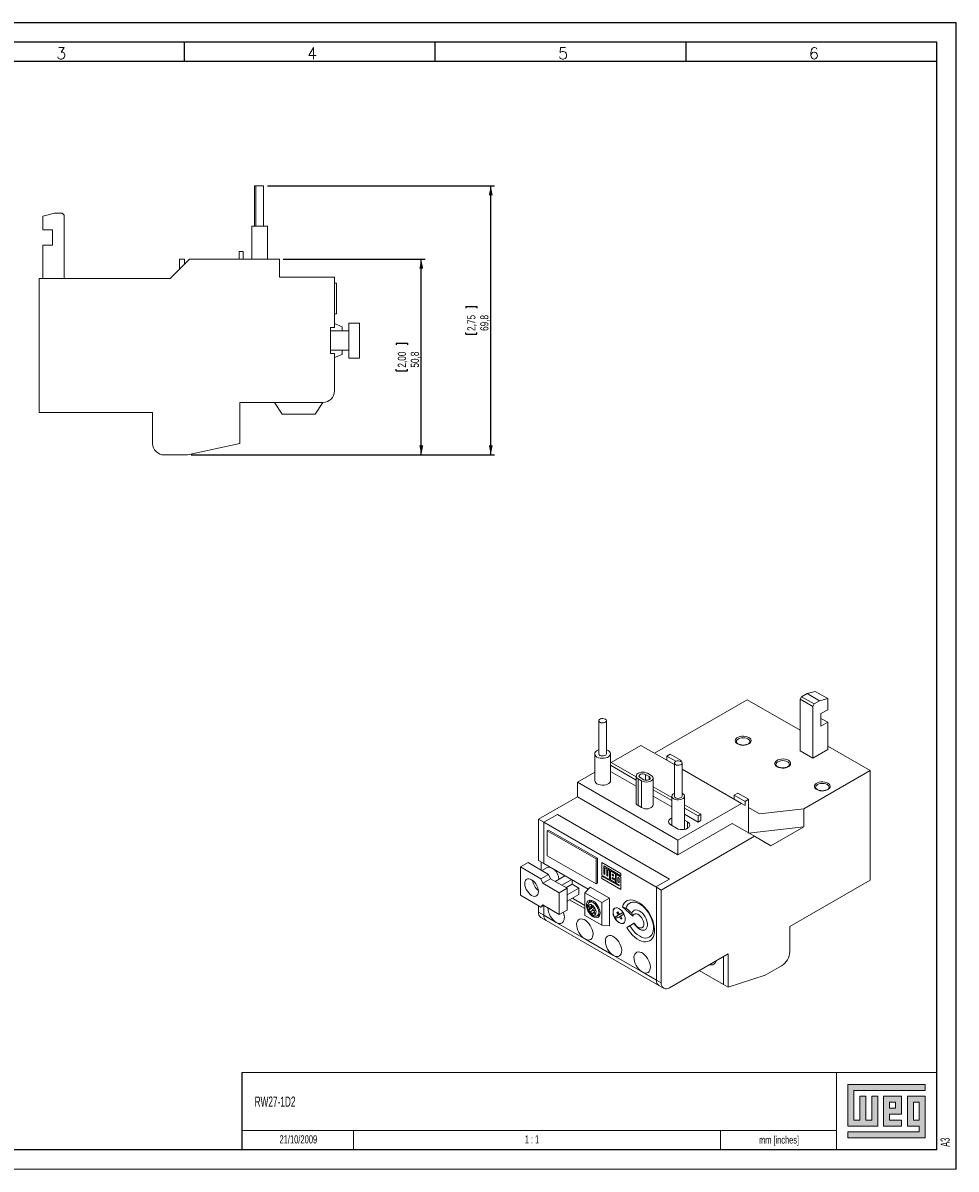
# Model space of a CAD drawing. Header units: millimetres. Extents: x 0 to 420, y 0 to 297.
# Tile 2 of 2: x 178 to 420, y 0 to 297. Entities that reach past the tile are written whole.
import ezdxf

# ---------------------------------------------------------------- set-up
doc = ezdxf.new("R2010")
doc.units = ezdxf.units.MM
for name, color, linetype in [('COTAS', 7, 'Continuous'), ('FORMATO', 7, 'Continuous'), ('LEGENDA', 7, 'Continuous'), ('VISTA_2', 7, 'Continuous'), ('VISTA_4', 7, 'Continuous')]:
    doc.layers.add(name, color=color, linetype=linetype)
doc.styles.add('SLDTEXTSTYLE0', font='ROMANS')
doc.styles.add('SLDTEXTSTYLE1', font='TXT', dxfattribs={"width": 0.563})
doc.styles.add('SLDTEXTSTYLE2', font='TXT', dxfattribs={"width": 0.605})
doc.styles.add('SLDTEXTSTYLE3', font='TXT', dxfattribs={"width": 0.75})
doc.dimstyles.new('SLDDIMSTYLE0', dxfattribs={"dimtxt": 2.116667, "dimasz": 2.5, "dimexe": 0, "dimexo": 0.0625, "dimgap": 0.529167, "dimtad": 1, "dimtoh": 1, "dimdec": 1, "dimrnd": 1e-09, "dimzin": 12, "dimdsep": 46, "dimtxsty": 'SLDTEXTSTYLE3', "dimsah": 1, "dimcen": 0.09, "dimadec": 0, "dimazin": 0, "dimtfac": 1, "dimtdec": 1, "dimtofl": 0, "dimtmove": 0, "dimatfit": 3, "dimfxl": 0, "dimtolj": 1, "dimtzin": 12, "dimarcsym": 0})

# ---------------------------------------------------------------- blocks, each defined once
blk = doc.blocks.new('*D2')
at = {"layer": 'COTAS', "color": 7}
for p, q in [((245.71, 235.8), (282.46, 235.8)), ((281.46, 185.05), (281.46, 235.8)), ((274.99, 214.01), (277.85, 214.01)), ((274.99, 214.01), (274.99, 213.58)), ((277.85, 214.01), (277.85, 213.58)), ((274.99, 206.83), (274.99, 207.26)), ((274.99, 206.83), (277.85, 206.83)), ((277.85, 206.83), (277.85, 207.26)), ((221.86, 185.05), (282.46, 185.05))]:
    blk.add_line(p, q, dxfattribs=at)
for points in [[(281.46, 235.8), (280.96, 233.3), (281.96, 233.3)], [(281.46, 185.05), (281.96, 187.55), (280.96, 187.55)]]:
    blk.add_solid(points, dxfattribs=at)
at = {"layer": 'COTAS', "color": 7, "char_height": 2.117, "attachment_point": 1, "rotation": 90, "style": 'SLDTEXTSTYLE3'}
for s, insert in [('2,00', (275.37, 207.69)), ('50,8', (278.73, 207.69))]:
    blk.add_mtext(s, dxfattribs=dict(at, insert=insert))
blk = doc.blocks.new('*D3')
at = {"layer": 'COTAS', "color": 7}
for p, q in [((241.61, 254.8), (300.46, 254.8)), ((299.46, 185.05), (299.46, 254.8)), ((292.99, 223.51), (295.85, 223.51)), ((292.99, 223.51), (292.99, 223.08)), ((295.85, 223.51), (295.85, 223.08)), ((292.99, 216.33), (292.99, 216.76)), ((292.99, 216.33), (295.85, 216.33)), ((295.85, 216.33), (295.85, 216.76)), ((221.86, 185.05), (300.46, 185.05))]:
    blk.add_line(p, q, dxfattribs=at)
for points in [[(299.46, 254.8), (298.96, 252.3), (299.96, 252.3)], [(299.46, 185.05), (299.96, 187.55), (298.96, 187.55)]]:
    blk.add_solid(points, dxfattribs=at)
at = {"layer": 'COTAS', "color": 7, "char_height": 2.117, "attachment_point": 1, "rotation": 90, "style": 'SLDTEXTSTYLE3'}
for s, insert in [('2,75', (293.37, 217.19)), ('69,8', (296.73, 217.19))]:
    blk.add_mtext(s, dxfattribs=dict(at, insert=insert))

msp = doc.modelspace()

# ---------------------------------------------------------------- hatches: boundary and pattern name
at = {"linetype": 'Continuous'}
msp.add_hatch(color=7, dxfattribs=at).paths.add_polyline_path([(391.99, 21.93), (391.99, 11.15), (399.69, 11.15), (399.69, 18.85), (398.15, 18.85), (398.15, 12.69), (396.61, 12.69), (396.61, 18.85), (395.07, 18.85), (395.07, 12.69), (393.53, 12.69), (393.53, 20.39), (412.01, 20.39), (412.01, 21.93)], flags=0)
h = msp.add_hatch(color=7, dxfattribs=at)
h.paths.add_polyline_path([(391.99, 8.07), (412.01, 8.07), (412.01, 18.85), (407.39, 18.85), (407.39, 11.15), (410.47, 11.15), (410.47, 9.61), (391.99, 9.61)], flags=0)
h.paths.add_polyline_path([(408.93, 17.31), (410.47, 17.31), (410.47, 12.69), (408.93, 12.69)], flags=0)
h = msp.add_hatch(color=7, dxfattribs=at)
h.paths.add_polyline_path([(405.85, 12.69), (402.77, 12.69), (402.77, 14.23), (405.85, 14.23), (405.85, 18.85), (401.23, 18.85), (401.23, 11.15), (405.85, 11.15)], flags=0)
h.paths.add_polyline_path([(404.31, 15.77), (402.77, 15.77), (402.77, 17.31), (404.31, 17.31)], flags=0)

# ---------------------------------------------------------------- linework, layer by layer
at = {"color": 7, "linetype": 'Continuous', "lineweight": 0}
for p, q in [((412.01, 21.93), (391.99, 21.93)), ((391.99, 21.93), (391.99, 11.15)), ((412.01, 20.39), (412.01, 21.93)), ((393.53, 20.39), (412.01, 20.39)), ((393.53, 12.69), (393.53, 20.39)), ((396.61, 18.85), (395.07, 18.85)), ((395.07, 18.85), (395.07, 12.69)), ((396.61, 12.69), (396.61, 18.85)), ((399.69, 18.85), (398.15, 18.85)), ((398.15, 18.85), (398.15, 12.69)), ((399.69, 11.15), (399.69, 18.85)), ((405.85, 18.85), (401.23, 18.85)), ((401.23, 18.85), (401.23, 11.15)), ((405.85, 14.23), (405.85, 18.85)), ((412.01, 18.85), (407.39, 18.85)), ((407.39, 18.85), (407.39, 11.15)), ((412.01, 8.07), (412.01, 18.85)), ((402.77, 17.31), (404.31, 17.31)), ((402.77, 15.77), (402.77, 17.31)), ((404.31, 15.77), (402.77, 15.77)), ((404.31, 17.31), (404.31, 15.77)), ((408.93, 12.69), (408.93, 17.31)), ((408.93, 17.31), (410.47, 17.31)), ((410.47, 17.31), (410.47, 12.69)), ((395.07, 12.69), (393.53, 12.69)), ((398.15, 12.69), (396.61, 12.69)), ((402.77, 14.23), (405.85, 14.23)), ((402.77, 12.69), (402.77, 14.23)), ((405.85, 12.69), (402.77, 12.69)), ((405.85, 11.15), (405.85, 12.69)), ((410.47, 12.69), (408.93, 12.69)), ((263.92, 10), (263.92, 5)), ((359, 10.01), (359, 5)), ((391.99, 11.15), (399.69, 11.15)), ((391.99, 9.61), (391.99, 8.07)), ((410.47, 9.61), (391.99, 9.61)), ((401.23, 11.15), (405.85, 11.15)), ((407.39, 11.15), (410.47, 11.15)), ((410.47, 11.15), (410.47, 9.61)), ((391.99, 8.07), (412.01, 8.07))]:
    msp.add_line(p, q, dxfattribs=at)
at = {"layer": 'FORMATO'}
for p, q in [((420, 297), (0, 297)), ((420, 0), (420, 297)), ((415, 292), (25, 292)), ((220, 292), (220, 287)), ((285, 292), (285, 287)), ((350, 292), (350, 287)), ((415, 287), (415, 292)), ((415, 287), (25, 287)), ((415, 5), (415, 287)), ((235, 25.01), (235, 5)), ((415, 5), (19.92, 5))]:
    msp.add_line(p, q, dxfattribs=at)
at = {"layer": 'FORMATO', "lineweight": 0}
for p, q in [((235, 25.01), (415, 25.01)), ((389, 25), (389, 5)), ((235, 10), (263.92, 10)), ((263.92, 10), (389, 10.02)), ((0, 0), (420, 0))]:
    msp.add_line(p, q, dxfattribs=at)
at = {"layer": 'VISTA_2', "linetype": 'Continuous', "lineweight": 15}
for p, q in [((238.21, 254.8), (238.21, 244.3)), ((238.21, 254.8), (238.61, 254.8)), ((238.61, 254.8), (238.61, 244.3)), ((238.61, 254.8), (240.61, 254.8)), ((240.61, 244.3), (240.61, 254.8)), ((183.46, 246.89), (186.46, 247.7)), ((183.46, 243.39), (183.46, 246.89)), ((186.46, 247.7), (188.46, 247.7)), ((188.46, 247.7), (188.96, 247.2)), ((188.96, 247.2), (188.96, 230.8)), ((237.56, 244.3), (237.56, 235.8)), ((237.56, 244.3), (241.66, 244.3)), ((237.56, 244.3), (237.56, 235.8)), ((241.66, 235.8), (241.66, 244.3)), ((185.96, 243.39), (183.46, 243.39)), ((185.96, 239.39), (185.96, 243.39)), ((183.46, 230.8), (183.46, 239.39)), ((183.46, 239.39), (185.96, 239.39)), ((234.31, 237.8), (234.31, 235.8)), ((234.31, 237.8), (235.31, 237.8)), ((235.31, 237.8), (235.31, 235.8)), ((216.41, 230.8), (221.41, 235.8)), ((218.81, 235.8), (218.81, 233.2)), ((220.11, 235.8), (218.81, 235.8)), ((220.11, 235.8), (220.11, 234.5)), ((221.41, 235.8), (244.71, 235.8)), ((244.71, 235.8), (244.71, 231.15)), ((182.46, 196.05), (182.46, 230.8)), ((182.46, 230.8), (216.41, 230.8)), ((244.71, 231.15), (258.96, 231.15)), ((258.96, 231.15), (258.96, 218.05)), ((259.46, 229.55), (258.96, 229.55)), ((259.46, 229.55), (259.46, 221.65)), ((259.46, 221.65), (258.96, 221.65)), ((257.96, 218.05), (258.96, 218.05)), ((257.96, 218.05), (257.96, 211.3)), ((262.65, 217.17), (257.96, 217.17)), ((262.65, 217.17), (257.96, 217.17)), ((260.96, 218.27), (258.96, 219.07)), ((260.96, 218.27), (260.96, 217.17)), ((265.46, 219.17), (262.65, 219.17)), ((262.65, 219.17), (262.65, 210.17)), ((265.46, 219.17), (265.46, 210.17)), ((257.96, 212.17), (262.65, 212.17)), ((262.65, 212.17), (257.96, 212.17)), ((257.96, 211.3), (258.96, 211.3)), ((258.96, 211.3), (258.96, 201.65)), ((258.96, 210.27), (260.96, 211.07)), ((260.96, 212.17), (260.96, 211.07)), ((265.46, 210.17), (262.65, 210.17)), ((211.86, 196.05), (182.46, 196.05)), ((211.86, 188.05), (211.86, 196.05)), ((255.96, 198.65), (234.46, 198.65)), ((234.46, 198.65), (234.46, 188.05)), ((245.46, 195.65), (243.46, 198.65)), ((255.96, 198.65), (253.96, 195.65)), ((253.96, 195.65), (245.46, 195.65)), ((234.46, 188.05), (220.86, 185.05)), ((220.86, 185.05), (214.86, 185.05))]:
    msp.add_line(p, q, dxfattribs=at)
for centre, start, end in [((255.96, 201.65), 270, 0), ((214.86, 188.05), 180, 270)]:
    msp.add_arc(centre, 3, start, end, dxfattribs=at)
at = {"layer": 'VISTA_4', "linetype": 'Continuous', "lineweight": 15}
for p, q in [((379.98, 122.39), (379.62, 121.78)), ((379.62, 121.78), (382.88, 119.9)), ((379.62, 121.78), (379.62, 108.39)), ((381.39, 123.21), (379.98, 122.39)), ((379.98, 122.39), (383.23, 120.52)), ((383.51, 123.78), (381.39, 123.21)), ((381.39, 123.21), (384.64, 121.33)), ((383.51, 123.78), (386.76, 121.9)), ((386.76, 121.9), (384.64, 121.33)), ((386.76, 119.04), (386.76, 121.9)), ((365.91, 121.62), (341.9, 107.76)), ((379.62, 113.7), (365.91, 121.62)), ((383.23, 120.52), (382.88, 119.9)), ((382.88, 119.9), (382.88, 106.51)), ((384.64, 121.33), (383.23, 120.52)), ((385, 118.02), (386.76, 119.04)), ((327.43, 116.19), (327.43, 107.62)), ((329.43, 107.62), (329.43, 116.19)), ((385, 114.76), (385, 118.02)), ((385, 116.8), (386.76, 115.78)), ((386.76, 115.78), (385, 114.76)), ((386.76, 108.76), (386.76, 115.78)), ((366.59, 110.76), (366.59, 110.79)), ((326.38, 107.62), (326.38, 100.68)), ((330.48, 100.68), (330.48, 107.62)), ((338.36, 109.8), (330.66, 105.35)), ((347.02, 104.81), (338.36, 109.8)), ((345.05, 107), (345.96, 107.53)), ((347.38, 105.66), (345.05, 107)), ((345.05, 107), (345.05, 105.94)), ((345.96, 107.53), (348.79, 105.9)), ((379.62, 108.39), (382.88, 106.51)), ((382.88, 106.51), (386.76, 108.76)), ((397.73, 103.25), (386.76, 109.57)), ((330.66, 105.35), (330.48, 105.25)), ((330.48, 104.64), (337.11, 100.81)), ((337.11, 101.63), (330.66, 105.35)), ((347.02, 105.21), (347.02, 96.64)), ((348.79, 105.9), (348.48, 105.72)), ((348.79, 105.9), (348.79, 105.57)), ((349.02, 96.64), (349.02, 105.21)), ((376.85, 104.84), (376.85, 104.87)), ((326.38, 102.88), (321.89, 100.29)), ((330.48, 103), (337.11, 99.18)), ((337.11, 101.84), (337.11, 94.9)), ((337.62, 101.13), (338.54, 100.6)), ((337.62, 101.13), (337.62, 94.19)), ((338.15, 101.43), (339.07, 100.9)), ((340.48, 101.72), (339.57, 102.25)), ((339.57, 102.25), (339.57, 100.75)), ((341.02, 102.02), (340.1, 102.56)), ((340.48, 101.72), (340.48, 100.9)), ((341.53, 94.37), (341.53, 101.31)), ((364.42, 94.76), (349.02, 103.65)), ((397.73, 103.25), (380.58, 93.35)), ((397.73, 74.87), (397.73, 103.25)), ((347.94, 85.25), (321.89, 100.29)), ((321.89, 100.29), (321.89, 96.49)), ((338.54, 100.6), (338.54, 93.66)), ((346.37, 96.28), (341.53, 99.07)), ((341.53, 98.26), (346.37, 95.47)), ((387.1, 98.92), (387.1, 98.95)), ((321.89, 96.49), (311.81, 90.68)), ((347.94, 81.45), (321.89, 96.49)), ((341.53, 96.63), (346.37, 93.83)), ((346.37, 96.64), (346.37, 89.02)), ((349.67, 88.03), (349.67, 96.64)), ((362.51, 96.92), (363.43, 97.45)), ((365.34, 95.29), (362.51, 96.92)), ((362.51, 96.92), (362.51, 95.86)), ((363.43, 97.45), (366.26, 95.82)), ((366.26, 95.82), (365.34, 95.29)), ((365.34, 95.29), (365.34, 94.23)), ((366.26, 95.82), (366.26, 93.7)), ((337.62, 94.19), (338.54, 93.66)), ((364.42, 94.76), (347.94, 85.25)), ((353.88, 91.94), (349.67, 94.38)), ((349.67, 93.56), (353.18, 91.53)), ((364.42, 94.76), (365.34, 94.23)), ((366.26, 87.08), (366.26, 93.7)), ((366.26, 93.7), (369.1, 92.06)), ((369.1, 92.06), (380.58, 93.35)), ((380.58, 88.69), (380.58, 93.35)), ((313.23, 89.86), (311.81, 90.68)), ((311.81, 90.68), (311.81, 79.98)), ((316.76, 91.9), (313.23, 89.86)), ((313.23, 89.86), (313.23, 79.16)), ((342.22, 73.12), (313.23, 89.86)), ((345.75, 75.16), (316.76, 91.9)), ((346.07, 89.19), (347.59, 88.31)), ((361.98, 89.55), (347.94, 81.45)), ((349.67, 91.93), (353.18, 89.9)), ((350.42, 89.94), (349.67, 90.38)), ((350.42, 88.31), (350.42, 89.94)), ((353.18, 91.53), (353.88, 91.94)), ((353.18, 91.53), (353.18, 89.9)), ((353.18, 89.9), (353.88, 90.31)), ((353.88, 91.94), (353.88, 90.31)), ((361.98, 89.55), (367.74, 86.23)), ((314.07, 87.65), (314.43, 87.86)), ((326.73, 80.35), (314.07, 87.65)), ((314.07, 87.65), (314.07, 81.2)), ((327.09, 80.55), (314.43, 87.86)), ((367.74, 86.23), (343.63, 72.31)), ((380.58, 88.69), (366.26, 87.08)), ((372.02, 83.76), (367.74, 86.23)), ((372.02, 83.76), (380.58, 88.69)), ((347.94, 81.45), (347.94, 85.25)), ((314.07, 81.2), (326.73, 73.9)), ((326.73, 80.35), (327.09, 80.55)), ((326.73, 73.9), (326.73, 80.35)), ((327.09, 74.1), (327.09, 80.55)), ((307.14, 78.28), (309.13, 79.43)), ((307.14, 78.28), (307.14, 70.94)), ((312.45, 75.22), (307.14, 78.28)), ((314.44, 76.37), (309.13, 79.43)), ((313.23, 79.16), (311.81, 79.98)), ((312.52, 79.57), (312.52, 77.48)), ((314.1, 78.16), (312.71, 77.36)), ((324.73, 72.52), (313.23, 79.16)), ((328.25, 79.48), (328.25, 76.19)), ((333.18, 76.63), (328.25, 79.48)), ((328.26, 79.47), (328.26, 76.19)), ((328.76, 76.48), (328.76, 78.56)), ((328.76, 78.56), (333.18, 76.01)), ((328.77, 78.56), (328.76, 78.56)), ((328.77, 78.56), (333.18, 76.02)), ((329.51, 77.8), (329.03, 78.07)), ((329.03, 78.07), (329.03, 76.33)), ((329.04, 78.07), (329.04, 76.33)), ((329.51, 76.05), (329.51, 77.8)), ((330.26, 77.36), (329.76, 77.65)), ((329.76, 77.65), (329.76, 75.91)), ((329.77, 77.65), (329.77, 75.91)), ((330.26, 75.02), (330.26, 77.36)), ((331.73, 76.51), (330.45, 77.25)), ((330.45, 77.25), (330.45, 74.92)), ((330.46, 77.25), (330.46, 74.92)), ((312.45, 75.22), (314.44, 76.37)), ((312.98, 74.06), (312.45, 75.22)), ((312.98, 74.06), (314.97, 75.21)), ((314.97, 75.21), (314.44, 76.37)), ((319.21, 72.76), (314.97, 75.21)), ((316.1, 74.55), (318.65, 76.03)), ((317.86, 73.53), (320.42, 75.01)), ((320.51, 73.83), (320.51, 74.96)), ((328.25, 76.19), (330.26, 75.02)), ((328.26, 76.19), (328.25, 76.19)), ((332.71, 73.36), (328.25, 75.94)), ((328.25, 75.94), (328.25, 75.31)), ((328.26, 75.32), (328.25, 75.31)), ((328.25, 75.31), (333.18, 72.47)), ((328.26, 76.19), (330.26, 75.03)), ((328.26, 75.93), (328.26, 75.32)), ((328.26, 75.32), (333.18, 72.48)), ((329.03, 76.33), (328.76, 76.48)), ((329.04, 76.33), (329.03, 76.33)), ((329.76, 75.91), (329.51, 76.05)), ((329.77, 75.91), (329.76, 75.91)), ((330.45, 74.92), (331.73, 74.18)), ((330.46, 74.92), (330.45, 74.92)), ((330.46, 74.92), (331.73, 74.18)), ((330.96, 76.41), (330.95, 76.4)), ((331.25, 76.23), (330.95, 76.4)), ((330.95, 76.4), (330.95, 76.06)), ((330.95, 76.06), (331.25, 75.89)), ((330.95, 75.22), (330.95, 75.52)), ((330.95, 75.52), (331.73, 75.06)), ((330.96, 75.52), (330.95, 75.52)), ((331.73, 74.77), (330.95, 75.22)), ((331.26, 76.24), (330.96, 76.41)), ((330.96, 75.52), (331.73, 75.07)), ((331.26, 76.24), (331.25, 76.23)), ((331.25, 75.89), (331.25, 76.23)), ((331.26, 75.89), (331.25, 75.89)), ((331.26, 75.89), (331.26, 76.24)), ((331.73, 75.06), (331.73, 76.51)), ((331.73, 74.18), (331.73, 74.77)), ((331.92, 76.4), (331.92, 74.07)), ((333.18, 75.68), (331.92, 76.4)), ((331.93, 76.4), (331.93, 74.07)), ((332.43, 75.56), (332.42, 75.56)), ((332.71, 75.39), (332.42, 75.56)), ((332.42, 75.56), (332.42, 74.37)), ((332.42, 74.37), (332.71, 74.21)), ((332.71, 75.4), (332.43, 75.56)), ((332.71, 74.21), (332.71, 75.4)), ((332.71, 75.4), (332.71, 75.39)), ((332.71, 74.21), (332.71, 75.39)), ((333.18, 76.01), (333.18, 76.63)), ((333.18, 72.47), (333.18, 75.68)), ((342.22, 73.12), (345.75, 75.16)), ((376.94, 62.87), (397.73, 74.87)), ((317.22, 71.61), (312.98, 74.06)), ((317.22, 71.61), (319.21, 72.76)), ((317.22, 65.98), (317.22, 71.61)), ((318.93, 72.92), (320.51, 73.83)), ((319.21, 71.04), (322.28, 72.81)), ((319.21, 67.12), (319.21, 72.76)), ((322.28, 72.81), (320.51, 73.83)), ((322.28, 71.18), (322.28, 72.81)), ((323.83, 71.59), (325.25, 73.06)), ((328.22, 69.06), (323.83, 71.59)), ((323.83, 71.59), (323.83, 65.71)), ((330.2, 70.2), (325.25, 73.06)), ((326.73, 73.9), (327.09, 74.1)), ((331.92, 74.07), (332.71, 73.61)), ((331.93, 74.07), (331.92, 74.07)), ((331.93, 74.07), (332.71, 73.62)), ((332.71, 74.21), (332.71, 74.21)), ((332.71, 73.62), (332.71, 73.37)), ((332.71, 73.62), (332.71, 73.61)), ((332.71, 73.61), (332.71, 73.36)), ((332.71, 73.37), (332.71, 73.36)), ((342.39, 73.02), (342.22, 73.12)), ((343.63, 72.31), (342.39, 73.02)), ((342.39, 73.02), (342.39, 48.93)), ((343.63, 72.31), (343.63, 48.22)), ((307.14, 70.94), (312.45, 67.87)), ((312.45, 67.87), (312.98, 68.43)), ((312.98, 68.43), (317.22, 65.98)), ((319.21, 69.41), (322.28, 71.18)), ((319.89, 69.8), (323.83, 67.53)), ((320.6, 70.21), (323.83, 68.34)), ((325.36, 67.97), (324.75, 68.32)), ((324.75, 68.32), (325.06, 67.53)), ((325.73, 69.53), (325.02, 69.12)), ((325.67, 68.41), (325.36, 67.97)), ((325.98, 67.62), (325.67, 68.41)), ((325.78, 69.55), (325.73, 69.53)), ((328.22, 69.06), (330.2, 70.2)), ((328.22, 63.18), (328.22, 69.06)), ((330.2, 63.02), (330.2, 70.2)), ((311.81, 68.24), (311.81, 66.59)), ((313.23, 65.77), (311.81, 66.59)), ((312.45, 67.87), (313.19, 68.3)), ((313.23, 68.28), (313.23, 65.77)), ((316.41, 63.93), (313.23, 65.77)), ((317.22, 65.98), (319.21, 67.12)), ((323.83, 65.71), (328.22, 63.18)), ((325.06, 67.53), (324.75, 67.1)), ((325.46, 67.51), (324.75, 67.1)), ((324.75, 67.1), (325.36, 66.75)), ((325.77, 67.94), (325.06, 67.53)), ((325.75, 68.19), (325.36, 67.97)), ((326.07, 67.15), (325.36, 66.75)), ((325.36, 66.75), (325.67, 65.96)), ((325.77, 67.94), (325.46, 67.51)), ((325.46, 67.51), (326.07, 67.15)), ((325.67, 65.96), (325.98, 66.39)), ((325.68, 68.15), (325.77, 67.94)), ((326.59, 67.26), (325.98, 67.62)), ((326.37, 66.62), (325.98, 66.39)), ((325.98, 66.39), (326.59, 66.04)), ((326.07, 67.15), (326.3, 66.58)), ((326.28, 66.83), (326.59, 67.26)), ((326.59, 66.04), (326.28, 66.83)), ((327.02, 65.65), (327.73, 66.06)), ((332.53, 65.83), (331.65, 65.33)), ((332.01, 65.53), (331.65, 65.33)), ((331.9, 64.9), (332.78, 65.4)), ((332.88, 66.04), (332.01, 65.53)), ((332.01, 65.53), (332.26, 65.1)), ((332.4, 66.63), (332.15, 66.48)), ((332.4, 66.63), (332.15, 66.48)), ((332.15, 66.48), (332.53, 65.83)), ((332.78, 65.98), (332.4, 66.63)), ((332.88, 66.04), (332.53, 65.83)), ((333.65, 66.48), (332.78, 65.98)), ((333.13, 66.18), (332.78, 65.98)), ((333.03, 65.55), (332.78, 65.4)), ((332.78, 65.4), (333.15, 64.75)), ((332.88, 66.04), (332.88, 66.04)), ((333.03, 65.55), (333.9, 66.05)), ((333.4, 64.9), (333.03, 65.55)), ((333.65, 66.48), (333.13, 66.18)), ((333.58, 67.94), (336.27, 65.56)), ((334.53, 67.62), (333.58, 67.94)), ((333.9, 66.05), (333.65, 66.48)), ((334.53, 67.62), (336.03, 66.28)), ((336.27, 65.56), (336.03, 66.28)), ((312.43, 65.21), (313.85, 64.4)), ((313.85, 64.4), (343.02, 47.56)), ((323.83, 59.65), (316.41, 63.93)), ((328.22, 63.18), (330.2, 63.02)), ((331.65, 65.33), (331.9, 64.9)), ((333.15, 64.75), (333.4, 64.9)), ((336.64, 63.74), (334.67, 62.6)), ((334.67, 62.6), (335.46, 63.06)), ((336.56, 63.69), (335.46, 63.06)), ((336.56, 63.69), (336.64, 63.74)), ((376.94, 56.34), (376.94, 62.87)), ((331.26, 55.36), (323.83, 59.65)), ((338.68, 51.08), (331.26, 55.36)), ((345.75, 46.99), (360.96, 55.77)), ((359.72, 47.83), (359.72, 55.05)), ((360.96, 55.77), (360.96, 47.11)), ((342.39, 48.93), (338.68, 51.08)), ((359.72, 47.83), (353.46, 51.44)), ((370.57, 50.22), (374.81, 52.67)), ((343.63, 48.22), (342.39, 48.93)), ((343.02, 47.56), (344.25, 46.84)), ((360.96, 47.11), (359.72, 47.83)), ((360.96, 47.11), (370.57, 50.22))]:
    msp.add_line(p, q, dxfattribs=at)
at = {"layer": 'VISTA_4', "linetype": 'Continuous', "lineweight": 15, "flags": 128}
for points in [[(327.72, 115.78), (328.01, 115.67), (328.34, 115.62), (328.69, 115.63), (329, 115.72), (329.25, 115.86), (329.39, 116.04), (329.42, 116.24), (329.33, 116.43), (329.14, 116.6), (328.85, 116.71), (328.52, 116.77), (328.17, 116.75), (327.86, 116.66), (327.61, 116.52), (327.46, 116.34), (327.43, 116.14), (327.52, 115.95), (327.72, 115.78)], [(366.29, 111.84), (366.6, 111.62), (366.8, 111.36), (366.89, 111.08), (366.86, 110.79), (366.71, 110.52), (366.46, 110.27), (366.11, 110.07), (365.69, 109.92), (365.21, 109.84), (364.72, 109.82), (364.23, 109.87), (363.78, 109.99), (363.4, 110.17), (363.09, 110.39), (362.89, 110.65), (362.8, 110.93), (362.83, 111.22), (362.98, 111.49), (363.23, 111.73), (363.58, 111.94), (364, 112.08), (364.48, 112.17), (364.97, 112.18), (365.45, 112.13), (365.91, 112.02), (366.29, 111.84)], [(366.08, 111.47), (365.72, 111.63), (365.3, 111.73), (364.84, 111.77), (364.39, 111.73), (363.97, 111.63), (363.61, 111.47), (363.33, 111.26), (363.15, 111.02), (363.09, 110.76), (363.09, 110.75)], [(327.43, 108.65), (327.16, 108.55), (326.81, 108.35), (326.56, 108.1), (326.41, 107.83), (326.38, 107.55), (326.47, 107.27), (326.67, 107.01), (326.98, 106.78)], [(326.98, 106.78), (327.37, 106.6), (327.82, 106.49), (328.3, 106.44), (328.8, 106.45), (329.27, 106.54), (329.69, 106.69), (330.04, 106.89), (330.3, 107.13), (330.45, 107.4), (330.47, 107.69), (330.39, 107.97), (330.18, 108.23), (329.88, 108.45), (329.49, 108.63), (329.43, 108.65)], [(329.43, 107.62), (329.39, 107.47), (329.25, 107.29), (329, 107.14), (328.69, 107.06), (328.34, 107.04), (328.01, 107.09), (327.72, 107.21)], [(347.31, 104.8), (347.59, 104.69), (347.93, 104.64), (348.27, 104.65), (348.59, 104.74), (348.83, 104.88), (348.98, 105.06), (349.01, 105.26), (348.92, 105.45), (348.72, 105.62), (348.44, 105.73), (348.1, 105.79), (347.76, 105.77), (347.44, 105.68), (347.2, 105.54), (347.05, 105.36), (347.02, 105.16), (347.11, 104.97), (347.31, 104.8)], [(376.55, 105.92), (376.85, 105.7), (377.05, 105.44), (377.14, 105.16), (377.11, 104.87), (376.97, 104.6), (376.71, 104.35), (376.36, 104.15), (375.94, 104.01), (375.47, 103.92), (374.97, 103.9), (374.49, 103.95), (374.04, 104.07), (373.65, 104.25), (373.34, 104.47), (373.14, 104.73), (373.05, 105.01), (373.08, 105.3), (373.23, 105.57), (373.48, 105.81), (373.83, 106.02), (374.26, 106.16), (374.73, 106.25), (375.22, 106.27), (375.71, 106.21), (376.16, 106.1), (376.55, 105.92)], [(376.34, 105.55), (375.97, 105.71), (375.55, 105.82), (375.1, 105.85), (374.64, 105.82), (374.22, 105.71), (373.86, 105.55), (373.58, 105.34), (373.41, 105.1), (373.35, 104.84), (373.35, 104.84)], [(340.1, 102.56), (339.73, 102.72), (339.31, 102.82), (338.86, 102.85), (338.41, 102.82), (337.98, 102.72), (337.62, 102.56), (337.34, 102.35), (337.17, 102.1), (337.11, 101.84), (337.17, 101.58), (337.34, 101.34), (337.62, 101.13)], [(339.57, 102.25), (339.28, 102.36), (338.95, 102.42), (338.6, 102.4), (338.28, 102.31), (338.04, 102.17), (337.89, 101.99), (337.86, 101.79), (337.95, 101.6), (338.15, 101.43)], [(338.54, 100.6), (338.9, 100.44), (339.32, 100.33), (339.78, 100.3), (340.23, 100.33), (340.65, 100.44), (341.02, 100.6), (341.29, 100.81), (341.47, 101.05), (341.53, 101.31), (341.47, 101.57), (341.29, 101.82), (341.02, 102.02)], [(339.07, 100.9), (339.36, 100.79), (339.69, 100.74), (340.04, 100.75), (340.35, 100.84), (340.6, 100.98), (340.74, 101.16), (340.77, 101.36), (340.68, 101.55), (340.48, 101.72)], [(326.38, 100.68), (326.38, 100.61), (326.47, 100.32), (326.67, 100.06), (326.98, 99.84), (327.37, 99.66), (327.82, 99.55), (328.3, 99.5), (328.8, 99.51), (329.27, 99.6), (329.69, 99.75), (330.04, 99.95), (330.3, 100.19), (330.45, 100.46), (330.48, 100.68)], [(386.8, 100), (387.11, 99.78), (387.31, 99.52), (387.4, 99.24), (387.37, 98.95), (387.22, 98.68), (386.96, 98.44), (386.62, 98.23), (386.19, 98.09), (385.72, 98), (385.23, 97.98), (384.74, 98.04), (384.29, 98.15), (383.9, 98.33), (383.6, 98.55), (383.39, 98.81), (383.3, 99.09), (383.33, 99.38), (383.48, 99.65), (383.74, 99.9), (384.09, 100.1), (384.51, 100.24), (384.98, 100.33), (385.47, 100.35), (385.96, 100.3), (386.41, 100.18), (386.8, 100)], [(386.59, 99.64), (386.23, 99.8), (385.8, 99.9), (385.35, 99.93), (384.9, 99.9), (384.48, 99.8), (384.11, 99.64), (383.84, 99.43), (383.66, 99.18), (383.6, 98.92), (383.6, 98.92)], [(347.02, 97.39), (346.93, 97.35), (346.64, 97.16), (346.44, 96.92), (346.37, 96.67), (346.41, 96.41), (346.58, 96.17), (346.85, 95.96)], [(346.85, 95.96), (347.21, 95.81), (347.62, 95.71), (348.07, 95.68), (348.51, 95.73), (348.92, 95.84), (349.26, 96.01), (349.51, 96.23), (349.64, 96.47), (349.66, 96.73), (349.55, 96.99), (349.33, 97.21), (349.02, 97.39)], [(349.02, 96.64), (348.98, 96.49), (348.83, 96.31), (348.59, 96.16), (348.27, 96.08), (347.93, 96.06), (347.59, 96.11), (347.31, 96.23)], [(338.54, 93.66), (338.9, 93.49), (339.32, 93.39), (339.78, 93.36), (340.23, 93.39), (340.65, 93.49), (341.02, 93.66), (341.29, 93.86), (341.47, 94.11), (341.53, 94.37)], [(346.37, 90.96), (346.07, 90.82), (345.75, 90.58), (345.55, 90.3), (345.49, 90), (345.55, 89.7), (345.75, 89.42), (346.07, 89.19)], [(347.59, 88.31), (348.01, 88.12), (348.49, 88.01), (349.01, 87.97), (349.52, 88.01), (350.01, 88.12), (350.42, 88.31), (350.74, 88.55), (350.94, 88.83), (351.01, 89.12), (350.94, 89.42), (350.74, 89.7), (350.42, 89.94)], [(311.81, 71.92), (311.77, 72.4), (311.64, 72.9), (311.43, 73.41), (311.15, 73.9), (310.81, 74.33), (310.44, 74.7), (310.04, 74.98), (309.65, 75.15), (309.28, 75.22), (308.94, 75.17), (308.66, 75.01), (308.45, 74.74), (308.32, 74.39), (308.28, 73.96), (308.32, 73.48), (308.45, 72.97), (308.66, 72.46), (308.94, 71.98), (309.28, 71.54), (309.65, 71.17), (310.04, 70.9), (310.44, 70.72), (310.81, 70.65), (311.15, 70.7), (311.43, 70.87), (311.64, 71.13), (311.77, 71.49), (311.81, 71.92)], [(327.79, 66.36), (327.75, 66.84), (327.62, 67.35), (327.41, 67.86), (327.13, 68.34), (326.79, 68.78), (326.42, 69.15), (326.02, 69.43), (325.63, 69.6), (325.26, 69.67), (324.92, 69.62), (324.64, 69.46), (324.43, 69.19), (324.3, 68.83), (324.26, 68.41), (324.3, 67.93), (324.43, 67.42), (324.64, 66.91), (324.92, 66.43), (325.26, 65.99), (325.63, 65.62), (326.02, 65.34), (326.42, 65.17), (326.79, 65.1), (327.13, 65.15), (327.41, 65.31), (327.62, 65.58), (327.75, 65.94), (327.79, 66.36)], [(325.03, 69.12), (325.12, 69.16), (325.42, 69.21), (325.76, 69.14), (326.11, 68.96), (326.46, 68.69), (326.78, 68.33), (327.06, 67.91), (327.26, 67.46), (327.39, 67), (327.44, 66.57)], [(333.58, 67.94), (333.78, 68.48), (334.05, 68.93), (334.39, 69.29), (334.8, 69.56), (335.27, 69.72), (335.78, 69.77), (336.34, 69.71), (336.91, 69.55), (337.51, 69.28), (338.1, 68.91), (338.69, 68.45), (339.26, 67.91), (339.79, 67.29), (340.28, 66.62), (340.72, 65.9), (341.1, 65.15), (341.41, 64.38), (341.64, 63.61), (341.8, 62.86), (341.87, 62.13), (341.86, 61.45), (341.76, 60.83), (341.58, 60.27), (341.32, 59.8), (340.99, 59.42), (340.6, 59.13), (340.14, 58.95), (339.64, 58.88), (339.09, 58.91), (338.52, 59.06), (337.92, 59.31), (337.33, 59.66), (336.74, 60.1), (336.17, 60.63), (335.63, 61.23), (335.12, 61.89), (334.67, 62.6)], [(335.46, 63.06), (335.88, 62.4), (336.35, 61.79), (336.86, 61.24), (337.4, 60.77), (337.95, 60.4), (338.51, 60.12), (339.05, 59.94), (339.57, 59.87), (340.05, 59.92), (340.48, 60.07), (340.85, 60.33), (341.16, 60.68), (341.39, 61.13), (341.54, 61.66), (341.61, 62.26), (341.6, 62.91), (341.49, 63.59), (341.31, 64.31), (341.05, 65.02), (340.71, 65.73), (340.31, 66.4), (339.86, 67.03), (339.36, 67.61), (338.84, 68.1), (338.29, 68.52), (337.73, 68.84), (337.18, 69.06), (336.66, 69.17), (336.16, 69.17), (335.71, 69.06), (335.31, 68.85), (334.97, 68.53), (334.71, 68.11), (334.53, 67.62)], [(316.41, 63.93), (316.83, 63.74), (317.24, 63.65), (317.62, 63.67), (317.95, 63.81), (318.21, 64.05), (318.4, 64.38), (318.5, 64.8), (318.53, 65.28), (318.46, 65.81), (318.31, 66.36), (318.24, 66.56)], [(327.73, 66.06), (327.76, 66.08), (327.77, 66.09)], [(334.3, 64.73), (334.25, 65.18), (334.13, 65.65), (333.93, 66.13), (333.66, 66.57), (333.34, 66.97), (332.98, 67.3), (332.61, 67.54), (332.25, 67.67), (331.91, 67.7), (331.61, 67.62), (331.38, 67.43), (331.21, 67.14), (331.13, 66.78), (331.13, 66.35), (331.21, 65.88), (331.38, 65.41), (331.61, 64.94), (331.91, 64.52), (332.25, 64.15), (332.61, 63.87), (332.98, 63.68), (333.34, 63.6), (333.66, 63.63), (333.93, 63.76), (334.13, 64), (334.25, 64.33), (334.3, 64.73)], [(331.62, 67.62), (331.45, 67.47), (331.28, 67.18), (331.2, 66.82), (331.2, 66.39), (331.28, 65.93), (331.45, 65.45), (331.69, 64.98), (331.98, 64.56), (332.32, 64.19), (332.68, 63.91), (333.05, 63.72), (333.41, 63.64), (333.73, 63.67), (333.87, 63.72)], [(336.03, 66.28), (336.18, 66.66), (336.42, 66.94), (336.72, 67.11), (337.08, 67.18), (337.48, 67.12), (337.9, 66.95), (338.33, 66.68), (338.74, 66.31), (339.13, 65.87), (339.46, 65.37), (339.73, 64.82), (339.92, 64.27), (340.04, 63.73), (340.06, 63.22), (339.99, 62.77), (339.84, 62.4), (339.6, 62.12), (339.3, 61.94), (338.94, 61.88), (338.54, 61.93), (338.12, 62.1), (337.69, 62.37), (337.28, 62.74), (336.89, 63.19), (336.56, 63.69)], [(336.64, 63.74), (336.92, 63.32), (337.25, 62.97), (337.6, 62.69), (337.96, 62.53), (338.3, 62.47), (338.59, 62.52), (338.83, 62.69), (339, 62.96), (339.09, 63.31), (339.08, 63.73), (338.99, 64.18), (338.81, 64.64), (338.57, 65.08), (338.26, 65.48), (337.92, 65.8), (337.57, 66.03), (337.22, 66.16), (336.89, 66.17), (336.61, 66.07), (336.4, 65.86), (336.27, 65.56)], [(323.83, 59.65), (324.26, 59.45), (324.67, 59.36), (325.04, 59.39), (325.37, 59.52), (325.63, 59.76), (325.82, 60.1), (325.93, 60.52), (325.95, 61), (325.89, 61.53), (325.74, 62.08), (325.51, 62.63), (325.21, 63.16), (324.86, 63.64), (324.47, 64.07), (324.05, 64.41), (323.62, 64.66), (323.2, 64.8), (322.8, 64.83), (322.45, 64.75), (322.15, 64.57), (321.93, 64.28), (321.78, 63.9), (321.71, 63.44), (321.74, 62.94), (321.84, 62.39), (322.03, 61.84), (322.29, 61.3), (322.62, 60.79), (323, 60.33), (323.41, 59.94), (323.83, 59.65)], [(331.26, 55.36), (331.68, 55.17), (332.09, 55.08), (332.47, 55.1), (332.79, 55.24), (333.06, 55.48), (333.25, 55.81), (333.35, 56.23), (333.38, 56.71), (333.31, 57.24), (333.16, 57.79), (332.93, 58.34), (332.64, 58.87), (332.29, 59.36), (331.89, 59.78), (331.47, 60.12), (331.04, 60.37), (330.62, 60.51), (330.23, 60.55), (329.88, 60.47), (329.58, 60.28), (329.35, 59.99), (329.2, 59.61), (329.14, 59.16), (329.16, 58.65), (329.27, 58.11), (329.46, 57.55), (329.72, 57.01), (330.05, 56.5), (330.42, 56.04), (330.83, 55.66), (331.26, 55.36)], [(338.68, 51.08), (339.11, 50.88), (339.52, 50.79), (339.89, 50.81), (340.22, 50.95), (340.48, 51.19), (340.67, 51.53), (340.78, 51.94), (340.8, 52.43), (340.74, 52.95), (340.59, 53.5), (340.36, 54.06), (340.06, 54.59), (339.71, 55.07), (339.32, 55.5), (338.9, 55.84), (338.47, 56.09), (338.05, 56.23), (337.65, 56.26), (337.3, 56.18), (337, 55.99), (336.78, 55.7), (336.63, 55.32), (336.56, 54.87), (336.58, 54.36), (336.69, 53.82), (336.88, 53.27), (337.14, 52.72), (337.47, 52.21), (337.85, 51.76), (338.25, 51.37), (338.68, 51.08)]]:
    msp.add_lwpolyline(points, dxfattribs=at)
at = {"layer": 'VISTA_4', "linetype": 'Continuous', "lineweight": 15}
for centre, radius, start, end in [((365.71, 110.66), 0.889, 7.8892, 65.4873), ((327.9, 107.65), 0.476, 183.7966, 247.5235), ((375.97, 104.74), 0.889, 7.8892, 65.4873), ((386.22, 98.83), 0.889, 7.8892, 65.4873), ((347.49, 96.67), 0.476, 183.7967, 247.5234), ((337.98, 94.99), 0.878, 185.6299, 245.6903), ((314.57, 77.29), 0.99, 76.7154, 118.4166), ((313.18, 74.76), 3.95, 5.5355, 46.4959), ((314.17, 75.32), 3.93, 187.1617, 232.833), ((325.98, 67.71), 1.37, 153.4364, 206.5636), ((325.25, 67.89), 0.66, 50.7518, 139.4672), ((326.34, 68.95), 1.36, 148.2169, 172.5306), ((324.43, 66.47), 2.3, 20.2271, 57.3621), ((313.24, 66.41), 1.44, 172.818, 235.8695), ((314.66, 65.59), 1.44, 172.818, 235.8695), ((318.87, 67.8), 4.59, 181.671, 237.4902), ((326.91, 67.89), 2.3, 200.2271, 237.362), ((326.09, 66.47), 0.66, 230.752, 319.4672), ((325.36, 66.65), 1.37, 333.4364, 26.5636), ((327.54, 66.88), 1.37, 246.8925, 271.7517), ((326.48, 66.45), 0.964, 304.4244, 7.0865), ((356.53, 54.25), 1.37, 250.9557, 349.0389), ((372.33, 56.55), 4.61, 302.6054, 357.3945), ((343.82, 48.75), 1.44, 172.818, 235.8695), ((344.92, 48.01), 1.31, 170.7859, 309.2034)]:
    msp.add_arc(centre, radius, start, end, dxfattribs=at)
for points, knots in [([(366.59, 110.78), (366.59, 110.76), (366.6, 110.69), (366.56, 110.57), (366.43, 110.38), (366.2, 110.2), (365.89, 110.05), (365.51, 109.94), (365.09, 109.87), (364.65, 109.87), (364.23, 109.92), (363.85, 110.03), (363.53, 110.18), (363.29, 110.36), (363.15, 110.54), (363.09, 110.67), (363.1, 110.74), (363.1, 110.76)], [0, 0, 0, 0, 0.020353, 0.097649, 0.16751, 0.242323, 0.315595, 0.388951, 0.462874, 0.537187, 0.611548, 0.685466, 0.758577, 0.830719, 0.902503, 0.975678, 1, 1, 1, 1]), ([(376.84, 104.86), (376.84, 104.84), (376.86, 104.77), (376.81, 104.65), (376.68, 104.46), (376.45, 104.28), (376.14, 104.13), (375.76, 104.02), (375.34, 103.96), (374.91, 103.95), (374.48, 104.01), (374.1, 104.11), (373.78, 104.26), (373.54, 104.44), (373.4, 104.62), (373.34, 104.75), (373.35, 104.82), (373.36, 104.84)], [0, 0, 0, 0, 0.020353, 0.097649, 0.16751, 0.242323, 0.315595, 0.388951, 0.462874, 0.537187, 0.611548, 0.685465, 0.758577, 0.830719, 0.902503, 0.975678, 1, 1, 1, 1]), ([(387.09, 98.94), (387.1, 98.92), (387.11, 98.85), (387.06, 98.73), (386.94, 98.54), (386.71, 98.37), (386.39, 98.21), (386.02, 98.1), (385.6, 98.04), (385.16, 98.03), (384.74, 98.09), (384.35, 98.19), (384.03, 98.34), (383.79, 98.52), (383.65, 98.7), (383.6, 98.83), (383.61, 98.9), (383.61, 98.92)], [0, 0, 0, 0, 0.020353, 0.097649, 0.16751, 0.242323, 0.315595, 0.388951, 0.462874, 0.537188, 0.611548, 0.685466, 0.758577, 0.830719, 0.902503, 0.975678, 1, 1, 1, 1]), ([(325.04, 69.11), (324.97, 69.07), (324.82, 68.99), (324.64, 68.75), (324.51, 68.45), (324.45, 68.1), (324.47, 67.7), (324.57, 67.27), (324.75, 66.85), (324.99, 66.45), (325.28, 66.1), (325.62, 65.81), (325.97, 65.61), (326.33, 65.51), (326.65, 65.52), (326.9, 65.57), (327, 65.65), (327.02, 65.66)], [0, 0, 0, 0, 0.04329, 0.108665, 0.174301, 0.243778, 0.317993, 0.394805, 0.471589, 0.548266, 0.625416, 0.703652, 0.783796, 0.854241, 0.920176, 0.983628, 1, 1, 1, 1])]:
    msp.add_open_spline(points, degree=3, knots=knots, dxfattribs=at)

# ---------------------------------------------------------------- texts
at = {"layer": 'FORMATO', "attachment_point": 1}
for s, insert, char_height, style in [('3', (186.9, 290.6), 3, 'SLDTEXTSTYLE0'), ('4', (251.9, 290.6), 3, 'SLDTEXTSTYLE0'), ('5', (316.9, 290.6), 3, 'SLDTEXTSTYLE0'), ('6', (381.9, 290.6), 3, 'SLDTEXTSTYLE0'), ('mm [inches]', (368.96, 8.52), 1.9, 'SLDTEXTSTYLE2')]:
    msp.add_mtext(s, dxfattribs=dict(at, insert=insert, char_height=char_height, style=style))
at = {"layer": 'LEGENDA', "attachment_point": 1}
for s, insert, char_height, style in [('RW27-1D2', (238.28, 18.8), 2.646, 'SLDTEXTSTYLE2'), ('21/10/2009', (244.72, 8.76), 2.117, 'SLDTEXTSTYLE2'), ('1 : 1', (308.29, 8.76), 2.117, 'SLDTEXTSTYLE1')]:
    msp.add_mtext(s, dxfattribs=dict(at, insert=insert, char_height=char_height, style=style))
at = {"layer": 'LEGENDA', "insert": (415.98, 5.23), "char_height": 2.381, "attachment_point": 1, "rotation": 90, "style": 'SLDTEXTSTYLE2'}
msp.add_mtext(' A3', dxfattribs=at)

# ---------------------------------------------------------------- dimensions: what is measured, and where the dimension line sits
at = {"layer": 'COTAS', "color": 7}
for base, p2, picture, middle in [((299.46271374, 254.79811908), (240.61271374, 254.79811908), '*D3', (299.46271374, 219.92311908)), ((281.46271374, 235.79811908), (244.71271374, 235.79811908), '*D2', (281.46271374, 210.42311908))]:
    dim = msp.add_linear_dim(base=base, p1=(220.86271374, 185.04811908), p2=p2, angle=90, dimstyle='SLDDIMSTYLE0', dxfattribs=at)
    dim.commit()
    dim.dimension.update_dxf_attribs({"geometry": picture, "text_midpoint": middle, "dimtype": 160})

doc.saveas('drawing.dxf')
